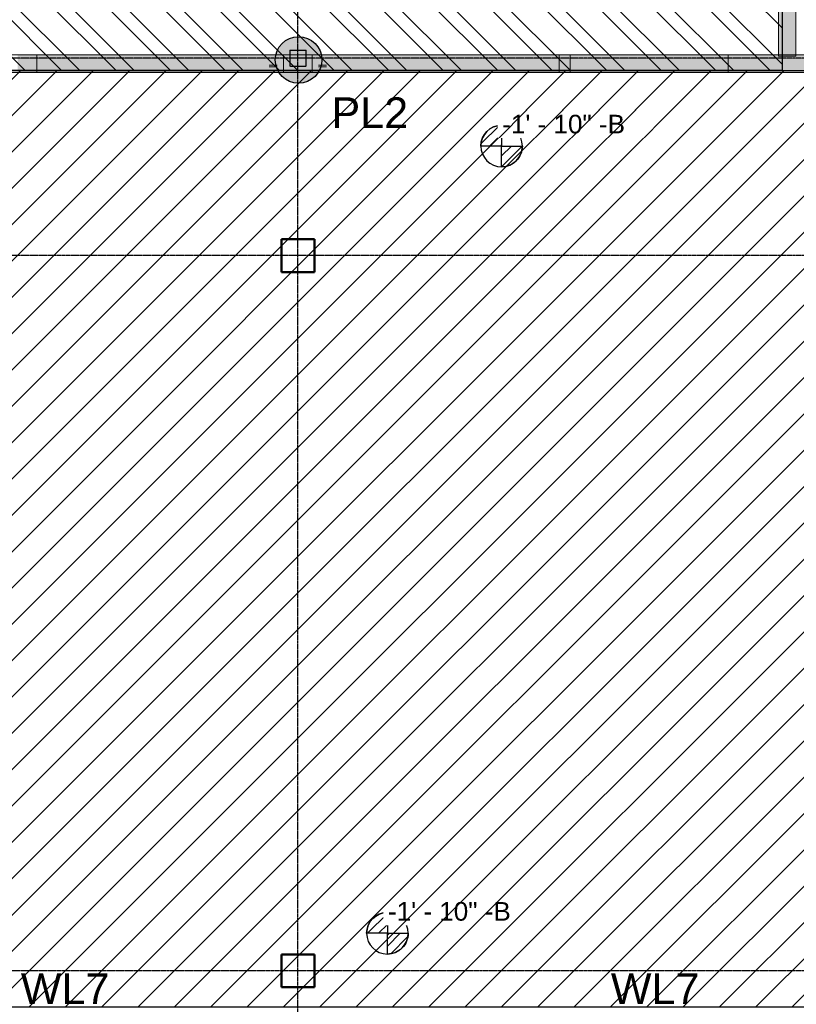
# Model space of a CAD drawing. Header units: inches. Extents: x -4126 to -1814, y 9773 to 12338.
# Tile 63 of 113: x -3290 to -2912, y 10823 to 11302. Entities that reach past the tile are written whole.
import ezdxf

# ---------------------------------------------------------------- set-up
doc = ezdxf.new("R2010")
doc.units = ezdxf.units.IN
doc.header["$MEASUREMENT"] = 0
doc.linetypes.add('Grid Line 1_2_', pattern=[0.875, 0.5, -0.125, 0.125, -0.125])
for name, color, linetype, lineweight in [('A-WALL', 113, 'Continuous', 13), ('G-ANNO-DIMS', 111, 'Continuous', 9), ('I-WALL', 2, 'Continuous', 13), ('S-COLS', 52, 'Continuous', 9), ('S-GRID', 1, 'Continuous', 9)]:
    doc.layers.add(name, color=color, linetype=linetype, lineweight=lineweight)
doc.layers.add('LOAD_HATCH', color=8, linetype='Continuous')
doc.layers.add('loads', color=1, linetype='Continuous')
doc.styles.add('Arial', font='Arial.ttf', dxfattribs={"height": 18})
doc.styles.add('Arial_2', font='arial.ttf', dxfattribs={"height": 9.070866})
pattern_1 = [(315, (31.825, 117.089), (0.027577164, 0.027577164), [])]
pattern_2 = [(315, (32.404, 113.098), (0.027577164, 0.027577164), [])]

# ---------------------------------------------------------------- blocks, each defined once
blk = doc.blocks.new('CTR - 1st Phase - Shell_rvt-1-FRAMING PLAN - 1ST FLOOR')
at = {"layer": 'A-WALL', "lineweight": 5, "transparency": 33554585}
h = blk.add_hatch(color=13, dxfattribs=at)
h.paths.add_polyline_path([(-2637.74, 11276.29), (-2637.74, 11278.79), (-2681.85, 11278.79), (-2681.85, 11277.79), (-2709.72, 11277.79), (-2709.72, 11278.79), (-2720.25, 11278.79), (-2720.25, 11277.79), (-2748.12, 11277.79), (-2748.12, 11278.79), (-2772.51, 11278.79), (-2772.51, 11276.29), (-2681.85, 11276.29)], flags=0)
h.paths.add_polyline_path([(-3399.82, 11276.29), (-3399.82, 11278.79), (-3400.17, 11278.79), (-3400.17, 11276.29)], flags=0)
h.paths.add_polyline_path([(-3281.32, 11276.29), (-3281.32, 11278.79), (-3290.72, 11278.79), (-3290.72, 11276.29)], flags=0)
h.paths.add_polyline_path([(-3027.32, 11276.29), (-3021.92, 11276.29), (-3021.92, 11278.79), (-3027.32, 11278.79)], flags=0)
h.paths.add_polyline_path([(-2945.12, 11276.29), (-2867.19, 11276.29), (-2867.19, 11278.79), (-2945.12, 11278.79)], flags=0)
h.paths.add_polyline_path([(-2813.32, 11276.29), (-2810.54, 11276.29), (-2810.54, 11278.79), (-2813.32, 11278.79)], flags=0)
h.paths.add_polyline_path([(-2599.71, 11276.29), (-2598.39, 11276.29), (-2598.39, 11278.79), (-2599.71, 11278.79)], flags=0)
h.paths.add_polyline_path([(-2486.32, 11276.29), (-2445.74, 11276.29), (-2445.74, 11278.79), (-2486.32, 11278.79)], flags=0)
h.paths.add_polyline_path([(-2514.32, 11276.29), (-2514.32, 11278.79), (-2562.26, 11278.79), (-2562.26, 11276.29)], flags=0)
h.paths.add_polyline_path([(-2407.71, 11276.29), (-2348.79, 11276.29), (-2348.79, 11278.79), (-2407.71, 11278.79)], flags=0)
h.paths.add_polyline_path([(-2312.66, 11276.29), (-2311.34, 11276.29), (-2311.34, 11278.79), (-2312.66, 11278.79)], flags=0)
h.paths.add_polyline_path([(-2273.31, 11276.29), (-2187.32, 11276.29), (-2187.32, 11278.79), (-2273.31, 11278.79)], flags=0)
h.paths.add_polyline_path([(-3281.32, 11279.21), (-3281.32, 11279.64), (-3290.72, 11279.64), (-3290.72, 11279.21)], flags=0)
h.paths.add_polyline_path([(-3399.82, 11279.21), (-3399.82, 11279.64), (-3400.17, 11279.64), (-3400.17, 11279.21)], flags=0)
h.paths.add_polyline_path([(-2810.54, 11279.21), (-2810.54, 11279.64), (-2813.32, 11279.64), (-2813.32, 11279.21)], flags=0)
h.paths.add_polyline_path([(-2599.71, 11279.21), (-2598.39, 11279.21), (-2598.39, 11279.64), (-2599.71, 11279.64)], flags=0)
h.paths.add_polyline_path([(-2920.57, 11279.21), (-2867.19, 11279.21), (-2867.19, 11279.64), (-2945.12, 11279.64), (-2945.12, 11279.21)], flags=0)
h.paths.add_polyline_path([(-3021.92, 11279.21), (-3021.92, 11279.64), (-3027.32, 11279.64), (-3027.32, 11279.21)], flags=0)
h.paths.add_polyline_path([(-2486.32, 11279.21), (-2445.74, 11279.21), (-2445.74, 11279.64), (-2486.32, 11279.64)], flags=0)
h.paths.add_polyline_path([(-2772.51, 11279.21), (-2748.12, 11279.21), (-2748.12, 11279.64), (-2772.51, 11279.64)], flags=0)
h.paths.add_polyline_path([(-2187.32, 11279.21), (-2187.32, 11279.64), (-2273.31, 11279.64), (-2273.31, 11279.21)], flags=0)
h.paths.add_polyline_path([(-2681.85, 11279.21), (-2637.74, 11279.21), (-2637.74, 11279.64), (-2681.85, 11279.64)], flags=0)
h.paths.add_polyline_path([(-2514.32, 11279.21), (-2514.32, 11279.64), (-2562.26, 11279.64), (-2562.26, 11279.21)], flags=0)
h.paths.add_polyline_path([(-2709.72, 11279.21), (-2709.72, 11279.64), (-2720.25, 11279.64), (-2720.25, 11279.21)], flags=0)
h.paths.add_polyline_path([(-2311.34, 11279.21), (-2311.34, 11279.64), (-2312.66, 11279.64), (-2312.66, 11279.21)], flags=0)
h.paths.add_polyline_path([(-2407.71, 11279.21), (-2348.79, 11279.21), (-2348.79, 11279.64), (-2407.71, 11279.64)], flags=0)
h.paths.add_polyline_path([(-3399.82, 11280.03), (-3399.82, 11284.91), (-3400.17, 11284.91), (-3400.17, 11280.03)], flags=0)
h.paths.add_polyline_path([(-3290.72, 11280.03), (-3281.32, 11280.03), (-3281.32, 11284.91), (-3290.72, 11284.91)], flags=0)
h.paths.add_polyline_path([(-2912.07, 11280.03), (-2867.19, 11280.03), (-2867.19, 11284.91), (-2912.07, 11284.91), (-2912.07, 11284.29), (-2920.57, 11284.29), (-2920.57, 11284.91), (-2945.12, 11284.91), (-2945.12, 11280.03), (-2920.57, 11280.03)], flags=0)
h.paths.add_polyline_path([(-2813.32, 11280.03), (-2810.54, 11280.03), (-2810.54, 11284.91), (-2813.32, 11284.91)], flags=0)
h.paths.add_polyline_path([(-2187.32, 11280.03), (-2187.32, 11284.91), (-2273.31, 11284.91), (-2273.31, 11280.03)], flags=0)
h.paths.add_polyline_path([(-2748.12, 11280.03), (-2748.12, 11284.91), (-2772.51, 11284.91), (-2772.51, 11280.03)], flags=0)
h.paths.add_polyline_path([(-2407.71, 11280.03), (-2348.79, 11280.03), (-2348.79, 11284.91), (-2407.71, 11284.91)], flags=0)
h.paths.add_polyline_path([(-2709.72, 11280.03), (-2709.72, 11284.91), (-2720.25, 11284.91), (-2720.25, 11280.03)], flags=0)
h.paths.add_polyline_path([(-2312.66, 11280.03), (-2311.34, 11280.03), (-2311.34, 11284.91), (-2312.66, 11284.91)], flags=0)
h.paths.add_polyline_path([(-2637.74, 11280.03), (-2637.74, 11284.91), (-2681.85, 11284.91), (-2681.85, 11280.03)], flags=0)
h.paths.add_polyline_path([(-2598.39, 11280.03), (-2598.39, 11284.91), (-2599.71, 11284.91), (-2599.71, 11280.03)], flags=0)
h.paths.add_polyline_path([(-2486.32, 11280.03), (-2445.74, 11280.03), (-2445.74, 11284.91), (-2486.32, 11284.91)], flags=0)
h.paths.add_polyline_path([(-2514.32, 11280.03), (-2514.32, 11284.91), (-2562.26, 11284.91), (-2562.26, 11280.03)], flags=0)
h.paths.add_polyline_path([(-3027.32, 11280.03), (-3021.92, 11280.03), (-3021.92, 11284.91), (-3027.32, 11284.91)], flags=0)
h = blk.add_hatch(color=13, dxfattribs=at)
h.paths.add_polyline_path([(-2099.32, 11276.29), (-2096.82, 11276.29), (-2096.82, 11284.91), (-2138.91, 11284.91), (-2138.91, 11276.29), (-2105.45, 11276.29)], flags=0)
h.paths.add_polyline_path([(-3290.72, 11278.79), (-3281.32, 11278.83), (-3281.32, 11279.21), (-3290.72, 11279.21), (-3290.72, 11278.83)], flags=0)
h.paths.add_polyline_path([(-3399.82, 11278.79), (-3399.82, 11279.21), (-3400.17, 11279.21), (-3400.17, 11278.79)], flags=0)
h.paths.add_polyline_path([(-2867.19, 11278.79), (-2867.19, 11279.21), (-2945.12, 11279.21), (-2945.12, 11278.79)], flags=0)
h.paths.add_polyline_path([(-3021.92, 11278.79), (-3021.92, 11279.21), (-3027.32, 11279.21), (-3027.32, 11278.79)], flags=0)
h.paths.add_polyline_path([(-2681.85, 11278.79), (-2637.74, 11278.83), (-2637.74, 11279.21), (-2681.85, 11279.21), (-2681.85, 11278.83)], flags=0)
h.paths.add_polyline_path([(-2810.54, 11278.79), (-2810.54, 11279.21), (-2813.32, 11279.21), (-2813.32, 11278.79)], flags=0)
h.paths.add_polyline_path([(-2599.71, 11278.79), (-2598.39, 11278.83), (-2598.39, 11279.21), (-2599.71, 11279.21), (-2599.71, 11278.83)], flags=0)
h.paths.add_polyline_path([(-2562.26, 11278.79), (-2514.32, 11278.83), (-2514.32, 11279.21), (-2562.26, 11279.21), (-2562.26, 11278.83)], flags=0)
h.paths.add_polyline_path([(-2772.51, 11278.79), (-2748.12, 11278.83), (-2748.12, 11279.21), (-2772.51, 11279.21), (-2772.51, 11278.83)], flags=0)
h.paths.add_polyline_path([(-2709.72, 11278.79), (-2709.72, 11279.21), (-2720.25, 11279.21), (-2720.25, 11278.79)], flags=0)
h.paths.add_polyline_path([(-2348.79, 11278.79), (-2348.79, 11279.21), (-2407.71, 11279.21), (-2407.71, 11278.79)], flags=0)
h.paths.add_polyline_path([(-2187.32, 11278.79), (-2187.32, 11279.21), (-2273.31, 11279.21), (-2273.31, 11278.79)], flags=0)
h.paths.add_polyline_path([(-2451.17, 11278.79), (-2445.74, 11278.83), (-2445.74, 11279.21), (-2486.32, 11279.21), (-2486.32, 11278.79)], flags=0)
h.paths.add_polyline_path([(-2311.34, 11278.79), (-2311.34, 11279.21), (-2312.66, 11279.21), (-2312.66, 11278.79)], flags=0)
h = blk.add_hatch(color=13, dxfattribs=at)
h.paths.add_polyline_path([(-3281.32, 11276.29), (-3168.32, 11276.29), (-3168.32, 11278.79), (-3281.32, 11278.79)], flags=0)
h.paths.add_polyline_path([(-3168.32, 11279.21), (-3168.32, 11279.64), (-3281.32, 11279.64), (-3281.32, 11279.21), (-3194.04, 11279.21)], flags=0)
h.paths.add_polyline_path([(-3261.58, 11280.03), (-3168.32, 11280.03), (-3168.32, 11284.91), (-3281.32, 11284.91), (-3281.32, 11280.03)], flags=0)
h = blk.add_hatch(color=13, dxfattribs=at)
h.paths.add_polyline_path([(-3168.32, 11276.29), (-3167.54, 11276.29), (-3167.54, 11278.79), (-3168.32, 11278.79)], flags=0)
h.paths.add_polyline_path([(-3168.32, 11279.21), (-3167.54, 11279.21), (-3167.54, 11279.64), (-3168.32, 11279.64)], flags=0)
h.paths.add_polyline_path([(-3168.32, 11280.03), (-3167.54, 11280.03), (-3167.54, 11284.91), (-3168.32, 11284.91)], flags=0)
h = blk.add_hatch(color=13, dxfattribs=at)
h.paths.add_polyline_path([(-3167.54, 11276.29), (-3164.32, 11276.29), (-3164.32, 11278.79), (-3167.54, 11278.79)], flags=0)
h.paths.add_polyline_path([(-3167.54, 11279.21), (-3164.32, 11279.21), (-3164.32, 11279.64), (-3167.54, 11279.64)], flags=0)
h.paths.add_polyline_path([(-3167.54, 11280.03), (-3164.32, 11280.03), (-3164.32, 11284.91), (-3167.54, 11284.91)], flags=0)
for points in [[(-3164.32, 11276.29), (-3161.32, 11276.29), (-3161.32, 11284.91), (-3164.32, 11284.91), (-3164.32, 11278.79)], [(-3144.32, 11276.29), (-3144.32, 11284.91), (-3147.32, 11284.91), (-3147.32, 11276.29)], [(-3281.32, 11279.64), (-3168.32, 11279.64), (-3168.32, 11280.03), (-3281.32, 11280.03)], [(-3261.58, 11278.79), (-3168.32, 11278.83), (-3168.32, 11279.21), (-3281.32, 11279.21), (-3281.32, 11278.79)], [(-3167.54, 11279.64), (-3167.54, 11280.03), (-3168.32, 11280.03), (-3168.32, 11279.64)], [(-3168.32, 11278.79), (-3167.54, 11278.83), (-3167.54, 11279.21), (-3168.32, 11279.21), (-3168.32, 11278.83)], [(-3164.32, 11279.64), (-3164.32, 11280.03), (-3167.54, 11280.03), (-3167.54, 11279.64)], [(-3167.54, 11278.79), (-3164.32, 11278.83), (-3164.32, 11279.21), (-3167.54, 11279.21), (-3167.54, 11278.83)], [(-3141.11, 11279.64), (-3141.11, 11280.03), (-3144.32, 11280.03), (-3144.32, 11279.64)], [(-3141.11, 11278.79), (-3141.11, 11279.21), (-3144.32, 11279.21), (-3144.32, 11278.79)], [(-3140.32, 11279.64), (-3140.32, 11280.03), (-3141.11, 11280.03), (-3141.11, 11279.64)], [(-3140.32, 11278.79), (-3140.32, 11279.21), (-3141.11, 11279.21), (-3141.11, 11278.79)], [(-3140.32, 11279.64), (-3027.32, 11279.64), (-3027.32, 11280.03), (-3140.32, 11280.03)], [(-3027.32, 11278.79), (-3027.32, 11279.21), (-3140.32, 11279.21), (-3140.32, 11278.79), (-3126.51, 11278.79)], [(-2991.44, 11279.64), (-2945.12, 11279.64), (-2945.12, 11280.03), (-3021.92, 11280.03), (-3021.92, 11279.64)], [(-2945.12, 11278.79), (-2945.12, 11279.21), (-3021.92, 11279.21), (-3021.92, 11278.79), (-2991.44, 11278.79)]]:
    blk.add_hatch(color=13, dxfattribs=at).paths.add_polyline_path(points, flags=0)
h = blk.add_hatch(color=13, dxfattribs=at)
h.paths.add_polyline_path([(-2510.32, 11276.29), (-2490.32, 11276.29), (-2490.32, 11284.91), (-2510.32, 11284.91), (-2510.32, 11278.79)], flags=0)
h.paths.add_polyline_path([(-2176.94, 11276.29), (-2176.94, 11284.91), (-2183.32, 11284.91), (-2183.32, 11276.29), (-2181.03, 11276.29)], flags=0)
h.paths.add_polyline_path([(-3161.32, 11276.29), (-3147.32, 11276.29), (-3147.32, 11284.91), (-3150.32, 11284.91), (-3150.36, 11279.39), (-3150.37, 11279.36), (-3150.52, 11279.23), (-3150.67, 11279.19), (-3158.06, 11279.21), (-3158.15, 11279.24), (-3158.28, 11279.39), (-3158.32, 11279.54), (-3158.32, 11284.91), (-3161.32, 11284.91), (-3161.32, 11278.79)], flags=0)
h.paths.add_polyline_path([(-2831.06, 11276.29), (-2818.32, 11276.29), (-2818.32, 11284.91), (-2823.32, 11284.91), (-2823.36, 11279.39), (-2823.37, 11279.36), (-2823.5, 11279.24), (-2823.67, 11279.19), (-2831.06, 11279.19), (-2831.06, 11278.79)], flags=0)
h.paths.add_polyline_path([(-3157.98, 11279.36), (-3150.58, 11279.39), (-3150.52, 11279.45), (-3150.5, 11279.54), (-3150.52, 11284.91), (-3158.15, 11284.91), (-3158.13, 11279.45), (-3158.06, 11279.39)], flags=0)
h.paths.add_polyline_path([(-2823.67, 11279.36), (-2823.58, 11279.39), (-2823.52, 11279.45), (-2823.5, 11279.54), (-2823.52, 11284.91), (-2831.06, 11284.91), (-2831.06, 11279.39), (-2830.98, 11279.36)], flags=0)
h = blk.add_hatch(color=13, dxfattribs=at)
h.paths.add_polyline_path([(-3144.32, 11276.29), (-3141.11, 11276.29), (-3141.11, 11278.79), (-3144.32, 11278.79)], flags=0)
h.paths.add_polyline_path([(-3141.11, 11279.21), (-3141.11, 11279.64), (-3144.32, 11279.64), (-3144.32, 11279.21)], flags=0)
h.paths.add_polyline_path([(-3144.32, 11280.03), (-3141.11, 11280.03), (-3141.11, 11284.91), (-3144.32, 11284.91)], flags=0)
h = blk.add_hatch(color=13, dxfattribs=at)
h.paths.add_polyline_path([(-3140.32, 11276.29), (-3140.32, 11278.79), (-3141.11, 11278.79), (-3141.11, 11276.29)], flags=0)
h.paths.add_polyline_path([(-3140.32, 11279.21), (-3140.32, 11279.64), (-3141.11, 11279.64), (-3141.11, 11279.21)], flags=0)
h.paths.add_polyline_path([(-3141.11, 11280.03), (-3140.32, 11280.03), (-3140.32, 11284.91), (-3141.11, 11284.91)], flags=0)
h = blk.add_hatch(color=13, dxfattribs=at)
h.paths.add_polyline_path([(-3126.51, 11276.29), (-3027.32, 11276.29), (-3027.32, 11278.79), (-3140.32, 11278.79), (-3140.32, 11276.29)], flags=0)
h.paths.add_polyline_path([(-3140.32, 11279.21), (-3027.32, 11279.21), (-3027.32, 11279.64), (-3140.32, 11279.64)], flags=0)
h.paths.add_polyline_path([(-3140.32, 11280.03), (-3027.32, 11280.03), (-3027.32, 11284.91), (-3140.32, 11284.91)], flags=0)
h = blk.add_hatch(color=13, dxfattribs=at)
h.paths.add_polyline_path([(-2945.12, 11276.29), (-2945.12, 11278.79), (-3021.92, 11278.79), (-3021.92, 11276.29), (-2991.44, 11276.29)], flags=0)
h.paths.add_polyline_path([(-2991.44, 11279.21), (-2945.12, 11279.21), (-2945.12, 11279.64), (-3021.92, 11279.64), (-3021.92, 11279.21)], flags=0)
h.paths.add_polyline_path([(-3021.92, 11280.03), (-2945.12, 11280.03), (-2945.12, 11284.91), (-3021.92, 11284.91)], flags=0)
h = blk.add_hatch(color=13, dxfattribs=at)
h.paths.add_polyline_path([(-3281.32, 11279.64), (-3281.32, 11280.03), (-3290.72, 11280.03), (-3290.72, 11279.64)], flags=0)
h.paths.add_polyline_path([(-3399.82, 11279.64), (-3399.82, 11280.03), (-3400.17, 11280.03), (-3400.17, 11279.64)], flags=0)
h.paths.add_polyline_path([(-2311.34, 11279.64), (-2311.34, 11280.03), (-2312.66, 11280.03), (-2312.66, 11279.64)], flags=0)
h.paths.add_polyline_path([(-2273.31, 11279.64), (-2187.32, 11279.64), (-2187.32, 11280.03), (-2273.31, 11280.03)], flags=0)
h.paths.add_polyline_path([(-2407.71, 11279.64), (-2348.79, 11279.64), (-2348.79, 11280.03), (-2407.71, 11280.03)], flags=0)
h.paths.add_polyline_path([(-3021.92, 11279.64), (-3021.92, 11280.03), (-3027.32, 11280.03), (-3027.32, 11279.64)], flags=0)
h.paths.add_polyline_path([(-2945.12, 11279.64), (-2867.19, 11279.64), (-2867.19, 11280.03), (-2945.12, 11280.03)], flags=0)
h.paths.add_polyline_path([(-2445.74, 11279.64), (-2445.74, 11280.03), (-2486.32, 11280.03), (-2486.32, 11279.64), (-2451.17, 11279.64)], flags=0)
h.paths.add_polyline_path([(-2514.32, 11279.64), (-2514.32, 11280.03), (-2562.26, 11280.03), (-2562.26, 11279.64)], flags=0)
h.paths.add_polyline_path([(-2599.71, 11279.64), (-2598.39, 11279.64), (-2598.39, 11280.03), (-2599.71, 11280.03)], flags=0)
h.paths.add_polyline_path([(-2813.32, 11279.64), (-2810.54, 11279.64), (-2810.54, 11280.03), (-2813.32, 11280.03)], flags=0)
h.paths.add_polyline_path([(-2748.12, 11279.64), (-2748.12, 11280.03), (-2772.51, 11280.03), (-2772.51, 11279.64)], flags=0)
h.paths.add_polyline_path([(-2637.74, 11279.64), (-2637.74, 11280.03), (-2681.85, 11280.03), (-2681.85, 11279.64)], flags=0)
h.paths.add_polyline_path([(-2720.25, 11279.64), (-2709.72, 11279.64), (-2709.72, 11280.03), (-2720.25, 11280.03)], flags=0)
at = {"layer": 'A-WALL', "color": 9}
for p, q in [((-3168.32, 11284.91), (-3400.17, 11284.91)), ((-3164.32, 11284.91), (-3168.32, 11284.91)), ((-3144.32, 11284.91), (-3164.32, 11284.91)), ((-3140.32, 11284.91), (-3144.32, 11284.91)), ((-2841.32, 11284.91), (-3140.32, 11284.91)), ((-3400.17, 11276.29), (-3168.32, 11276.29)), ((-3168.32, 11276.29), (-3164.32, 11276.29)), ((-3164.32, 11276.29), (-3144.32, 11276.29)), ((-3144.32, 11276.29), (-3140.32, 11276.29)), ((-3140.32, 11276.29), (-2841.32, 11276.29))]:
    blk.add_line(p, q, dxfattribs=at)
at = {"layer": 'A-WALL', "color": 33}
for p, q in [((-3290.72, 11284.91), (-3281.32, 11284.91)), ((-3168.32, 11284.91), (-3281.32, 11284.91)), ((-3281.32, 11284.91), (-3168.32, 11284.91)), ((-3281.32, 11280.03), (-3281.32, 11284.91)), ((-3281.32, 11280.03), (-3281.32, 11284.91)), ((-3167.54, 11284.91), (-3164.32, 11284.91)), ((-3144.32, 11284.91), (-3141.11, 11284.91)), ((-3027.32, 11284.91), (-3140.32, 11284.91)), ((-3140.32, 11284.91), (-3027.32, 11284.91)), ((-3027.32, 11284.91), (-3021.92, 11284.91)), ((-3027.32, 11284.91), (-3027.32, 11280.03)), ((-3027.32, 11280.03), (-3027.32, 11284.91)), ((-2945.12, 11284.91), (-3021.92, 11284.91)), ((-3021.92, 11284.91), (-2945.12, 11284.91)), ((-3021.92, 11280.03), (-3021.92, 11284.91)), ((-3021.92, 11284.91), (-3021.92, 11280.03)), ((-2945.12, 11284.91), (-2920.57, 11284.91)), ((-2945.12, 11284.91), (-2945.12, 11280.03)), ((-2945.12, 11284.91), (-2945.12, 11280.03)), ((-2920.57, 11284.91), (-2912.12, 11284.91)), ((-2912.07, 11284.91), (-2867.19, 11284.91)), ((-3281.32, 11279.21), (-3281.32, 11279.64)), ((-3281.32, 11279.21), (-3281.32, 11279.64)), ((-3281.32, 11276.29), (-3281.32, 11278.79)), ((-3281.32, 11276.29), (-3281.32, 11278.79)), ((-3027.32, 11279.64), (-3027.32, 11279.21)), ((-3027.32, 11279.21), (-3027.32, 11279.64)), ((-3027.32, 11278.79), (-3027.32, 11276.29)), ((-3027.32, 11276.29), (-3027.32, 11278.79)), ((-3021.92, 11279.21), (-3021.92, 11279.64)), ((-3021.92, 11279.64), (-3021.92, 11279.21)), ((-3021.92, 11276.29), (-3021.92, 11278.79)), ((-3021.92, 11278.79), (-3021.92, 11276.29)), ((-2945.12, 11279.64), (-2945.12, 11279.21)), ((-2945.12, 11279.64), (-2945.12, 11279.21)), ((-2945.12, 11278.79), (-2945.12, 11276.29)), ((-2945.12, 11278.79), (-2945.12, 11276.29)), ((-3281.32, 11276.29), (-3290.72, 11276.29)), ((-3168.32, 11276.29), (-3281.32, 11276.29)), ((-3281.32, 11276.29), (-3168.32, 11276.29)), ((-3164.32, 11276.29), (-3167.54, 11276.29)), ((-3141.11, 11276.29), (-3144.32, 11276.29)), ((-3027.32, 11276.29), (-3140.32, 11276.29)), ((-3140.32, 11276.29), (-3027.32, 11276.29)), ((-3021.92, 11276.29), (-3027.32, 11276.29)), ((-3021.92, 11276.29), (-2945.12, 11276.29)), ((-2945.12, 11276.29), (-3021.92, 11276.29)), ((-2867.19, 11276.29), (-2945.12, 11276.29))]:
    blk.add_line(p, q, dxfattribs=at)
at = {"layer": 'A-WALL', "color": 23}
for p, q in [((-3281.32, 11284.91), (-3168.32, 11284.91)), ((-3164.32, 11284.91), (-3161.32, 11284.91)), ((-3147.32, 11284.91), (-3144.32, 11284.91)), ((-3140.32, 11284.91), (-3027.32, 11284.91)), ((-3021.92, 11284.91), (-2945.12, 11284.91)), ((-3168.32, 11276.29), (-3281.32, 11276.29)), ((-3161.32, 11276.29), (-3164.32, 11276.29)), ((-3144.32, 11276.29), (-3147.32, 11276.29)), ((-3027.32, 11276.29), (-3140.32, 11276.29)), ((-2945.12, 11276.29), (-3021.92, 11276.29))]:
    blk.add_line(p, q, dxfattribs=at)
at = {"layer": 'A-WALL', "color": 43}
for p, q in [((-3168.32, 11284.91), (-3167.54, 11284.91)), ((-3141.11, 11284.91), (-3140.32, 11284.91)), ((-3167.54, 11276.29), (-3168.32, 11276.29)), ((-3140.32, 11276.29), (-3141.11, 11276.29))]:
    blk.add_line(p, q, dxfattribs=at)
at = {"layer": 'A-WALL', "color": 253}
for p, q in [((-3164.32, 11284.91), (-3168.32, 11284.91)), ((-3168.32, 11284.91), (-3164.32, 11284.91)), ((-3161.32, 11284.91), (-3164.32, 11284.91)), ((-3164.32, 11284.91), (-3161.32, 11284.91)), ((-3161.32, 11284.91), (-3158.32, 11284.91)), ((-3161.32, 11284.91), (-3161.32, 11276.29)), ((-3161.32, 11276.29), (-3161.32, 11284.91)), ((-3158.32, 11284.91), (-3158.15, 11284.91)), ((-3158.15, 11284.91), (-3150.5, 11284.91)), ((-3150.5, 11284.91), (-3150.32, 11284.91)), ((-3150.32, 11284.91), (-3147.32, 11284.91)), ((-3144.32, 11284.91), (-3147.32, 11284.91)), ((-3147.32, 11284.91), (-3144.32, 11284.91)), ((-3147.32, 11276.29), (-3147.32, 11284.91)), ((-3147.32, 11276.29), (-3147.32, 11284.91)), ((-3140.32, 11284.91), (-3144.32, 11284.91)), ((-3144.32, 11284.91), (-3140.32, 11284.91)), ((-3281.32, 11279.64), (-3281.32, 11280.03)), ((-3281.32, 11279.64), (-3281.32, 11280.03)), ((-3281.32, 11278.83), (-3281.32, 11279.21)), ((-3281.32, 11278.83), (-3281.32, 11279.21)), ((-3027.32, 11280.03), (-3027.32, 11279.64)), ((-3027.32, 11279.64), (-3027.32, 11280.03)), ((-3027.32, 11279.21), (-3027.32, 11278.83)), ((-3027.32, 11278.83), (-3027.32, 11279.21)), ((-3021.92, 11279.64), (-3021.92, 11280.03)), ((-3021.92, 11280.03), (-3021.92, 11279.64)), ((-3021.92, 11278.83), (-3021.92, 11279.21)), ((-3021.92, 11279.21), (-3021.92, 11278.83)), ((-2945.12, 11280.03), (-2945.12, 11279.64)), ((-2945.12, 11280.03), (-2945.12, 11279.64)), ((-2945.12, 11279.21), (-2945.12, 11278.83)), ((-2945.12, 11279.21), (-2945.12, 11278.83)), ((-3164.32, 11276.29), (-3168.32, 11276.29)), ((-3168.32, 11276.29), (-3164.32, 11276.29)), ((-3161.32, 11276.29), (-3164.32, 11276.29)), ((-3164.32, 11276.29), (-3161.32, 11276.29)), ((-3147.32, 11276.29), (-3161.32, 11276.29)), ((-3144.32, 11276.29), (-3147.32, 11276.29)), ((-3147.32, 11276.29), (-3144.32, 11276.29)), ((-3140.32, 11276.29), (-3144.32, 11276.29)), ((-3144.32, 11276.29), (-3140.32, 11276.29))]:
    blk.add_line(p, q, dxfattribs=at)
blk = doc.blocks.new('CTR - 1st Phase - Common Walls_rvt-1-FRAMING PLAN - 1ST FLOOR')
at = {"layer": 'I-WALL', "lineweight": 5, "transparency": 33554585}
h = blk.add_hatch(color=8, dxfattribs=at)
h.paths.add_polyline_path([(-2912.11, 11284.91), (-2912.07, 11284.91), (-2912.07, 11325.43), (-2920.57, 11325.43), (-2920.57, 11284.91), (-2912.11, 11284.91)], flags=0)
h.paths.add_polyline_path([(-2915, 11325.82), (-2912.07, 11325.82), (-2912.07, 11326.25), (-2920.57, 11326.25), (-2920.57, 11325.82), (-2915.12, 11325.82)], flags=0)
h.paths.add_polyline_path([(-2914.33, 11327.09), (-2912.07, 11327.09), (-2912.07, 11327.52), (-2920.57, 11327.52), (-2920.57, 11327.09), (-2915.09, 11327.09)], flags=0)
h.paths.add_polyline_path([(-2912.07, 11327.91), (-2912.07, 11373.31), (-2920.57, 11373.31), (-2920.57, 11327.91), (-2914.31, 11327.91)], flags=0)
h.paths.add_polyline_path([(-2916.8, 11373.71), (-2912.07, 11373.71), (-2912.07, 11374.14), (-2920.57, 11374.14), (-2920.57, 11373.71), (-2918.37, 11373.71)], flags=0)
h.paths.add_polyline_path([(-2920.57, 11374.97), (-2912.07, 11374.97), (-2912.07, 11375.4), (-2920.57, 11375.4)], flags=0)
h.paths.add_polyline_path([(-2916.77, 11375.79), (-2912.07, 11375.79), (-2912.07, 11421.19), (-2920.57, 11421.19), (-2920.57, 11375.79), (-2916.91, 11375.79)], flags=0)
h.paths.add_polyline_path([(-2919.12, 11421.59), (-2912.07, 11421.59), (-2912.07, 11422.02), (-2920.57, 11422.02), (-2920.57, 11421.59), (-2919.33, 11421.59)], flags=0)
h.paths.add_polyline_path([(-2919.39, 11422.85), (-2912.07, 11422.85), (-2912.07, 11423.28), (-2920.57, 11423.28), (-2920.57, 11422.85)], flags=0)
h.paths.add_polyline_path([(-2912.07, 11423.68), (-2912.07, 11469.08), (-2920.57, 11469.08), (-2920.57, 11423.68), (-2919.22, 11423.68)], flags=0)
h.paths.add_polyline_path([(-2920.57, 11469.47), (-2912.07, 11469.47), (-2912.07, 11469.9), (-2920.57, 11469.9)], flags=0)
h.paths.add_polyline_path([(-2920.57, 11470.73), (-2912.07, 11470.73), (-2912.07, 11471.16), (-2920.57, 11471.16)], flags=0)
h.paths.add_polyline_path([(-2912.07, 11471.56), (-2912.07, 11516.96), (-2920.57, 11516.96), (-2920.57, 11471.56), (-2919.61, 11471.56)], flags=0)
h.paths.add_polyline_path([(-2920.57, 11517.35), (-2912.07, 11517.35), (-2912.07, 11517.78), (-2920.57, 11517.78)], flags=0)
h.paths.add_polyline_path([(-2920.01, 11547.19), (-2913.56, 11547.19), (-2913.56, 11648.36), (-2920.57, 11648.36), (-2920.57, 11547.19), (-2920.41, 11547.19)], flags=0)
h.paths.add_polyline_path([(-2913.16, 11547.19), (-2912.73, 11547.19), (-2912.73, 11640.61), (-2912.36, 11640.61), (-2912.36, 11648.36), (-2913.16, 11648.36), (-2913.16, 11600.65)], flags=0)
h.paths.add_polyline_path([(-2912.07, 11640.61), (-2912.07, 11648.36), (-2912.27, 11648.36), (-2912.27, 11640.61)], flags=0)
blk.add_hatch(color=8, dxfattribs=at).paths.add_polyline_path([(-2920.57, 11284.29), (-2912.07, 11284.29), (-2912.11, 11284.91), (-2920.57, 11284.91)], flags=0)
at = {"layer": 'I-WALL', "color": 253}
for p, q in [((-2920.57, 11284.91), (-2920.57, 11325.43)), ((-2912.07, 11325.43), (-2912.07, 11284.91))]:
    blk.add_line(p, q, dxfattribs=at)
at = {"layer": 'I-WALL', "color": 9}
for p, q in [((-2920.57, 11325.43), (-2920.57, 11284.91)), ((-2912.07, 11284.91), (-2912.07, 11325.43))]:
    blk.add_line(p, q, dxfattribs=at)
at = {"layer": 'I-WALL', "color": 33}
for p, q in [((-2920.57, 11284.29), (-2920.57, 11284.91)), ((-2920.57, 11284.91), (-2920.57, 11284.29)), ((-2912.07, 11284.29), (-2920.57, 11284.29)), ((-2920.57, 11284.29), (-2912.07, 11284.29)), ((-2912.07, 11284.29), (-2912.07, 11284.91)), ((-2912.07, 11284.91), (-2912.07, 11284.29))]:
    blk.add_line(p, q, dxfattribs=at)
blk = doc.blocks.new('034100 - Precast Structural Concrete - Column - Corbels - 16_x16_-1699969-FRAMING PLAN - 1ST FLOOR')
at = {"layer": 'S-COLS'}
for p, q in [((-8.91, 8.98), (-8.98, 8.98)), ((-8.98, 8.98), (-8.98, -7.02)), ((6.94, 8.98), (-8.91, 8.98)), ((7.02, 8.98), (6.94, 8.98)), ((7.02, -7.02), (7.02, 8.98)), ((-8.98, -7.02), (-8.91, -7.02)), ((-8.91, -7.02), (6.94, -7.02)), ((6.94, -7.02), (7.02, -7.02))]:
    blk.add_line(p, q, dxfattribs=at)
at = {"layer": 'S-COLS', "lineweight": 50}
for p, q in [((-8.98, -7.02), (-8.98, 8.98)), ((-8.98, 8.98), (-8.91, 8.98)), ((-8.91, 8.98), (6.94, 8.98)), ((6.94, 8.98), (7.02, 8.98)), ((7.02, 8.98), (7.02, -7.02)), ((-8.91, -7.02), (-8.98, -7.02)), ((6.94, -7.02), (-8.91, -7.02)), ((7.02, -7.02), (6.94, -7.02))]:
    blk.add_line(p, q, dxfattribs=at)
blk = doc.blocks.new('034100 - Precast Structural Concrete - Column - Corbels - 16_x16_-1699971-FRAMING PLAN - 1ST FLOOR')
at = {"layer": 'S-COLS'}
for p, q in [((-8.91, 8.98), (-8.98, 8.98)), ((-8.98, 8.98), (-8.98, -7.02)), ((6.94, 8.98), (-8.91, 8.98)), ((7.02, 8.98), (6.94, 8.98)), ((7.02, -7.02), (7.02, 8.98)), ((-8.98, -7.02), (-8.91, -7.02)), ((-8.91, -7.02), (6.94, -7.02)), ((6.94, -7.02), (7.02, -7.02))]:
    blk.add_line(p, q, dxfattribs=at)
at = {"layer": 'S-COLS', "lineweight": 50}
for p, q in [((-8.98, -7.02), (-8.98, 8.98)), ((-8.98, 8.98), (-8.91, 8.98)), ((-8.91, 8.98), (6.94, 8.98)), ((6.94, 8.98), (7.02, 8.98)), ((7.02, 8.98), (7.02, -7.02)), ((-8.91, -7.02), (-8.98, -7.02)), ((6.94, -7.02), (-8.91, -7.02)), ((7.02, -7.02), (6.94, -7.02))]:
    blk.add_line(p, q, dxfattribs=at)
blk = doc.blocks.new('Spot Elevations - Símbolo de cota horizontal-V255-FRAMING PLAN - 1ST FLOOR')
at = {"layer": 'G-ANNO-DIMS'}
h = blk.add_hatch(dxfattribs=at)
h.set_pattern_fill('FP_60', color=256, style=0, pattern_type=2)
h.set_pattern_definition(pattern_1)
edge = h.paths.add_edge_path(flags=0)
edge.add_arc((0, 0), 0.1053, 0, 90, ccw=False)
edge.add_line((0.1053, 0), (0, 0))
edge.add_line((0, 0), (0, 0.1053))
h = blk.add_hatch(dxfattribs=at)
h.set_pattern_fill('FP_60', color=256, style=0, pattern_type=2)
h.set_pattern_definition(pattern_1)
edge = h.paths.add_edge_path(flags=0)
edge.add_arc((0, 0), 0.1053, 0, 90, ccw=False)
edge.add_line((0.1053, 0), (0, 0))
edge.add_line((0, 0), (0, 0.1053))
h = blk.add_hatch(dxfattribs=at)
h.set_pattern_fill('FP_60', color=256, style=0, pattern_type=2)
h.set_pattern_definition(pattern_1)
edge = h.paths.add_edge_path(flags=0)
edge.add_arc((0, 0), 0.1053, 180, 270, ccw=False)
edge.add_line((-0.1053, 0), (0, 0))
edge.add_line((0, 0), (0, -0.1053))
h = blk.add_hatch(dxfattribs=at)
h.set_pattern_fill('FP_60', color=256, style=0, pattern_type=2)
h.set_pattern_definition(pattern_1)
edge = h.paths.add_edge_path(flags=0)
edge.add_arc((0, 0), 0.1053, 180, 270, ccw=False)
edge.add_line((-0.1053, 0), (0, 0))
edge.add_line((0, 0), (0, -0.1053))
at = {"layer": 'G-ANNO-DIMS', "lineweight": 30}
for p, q in [((0, 0.1053), (0, 0)), ((0, 0), (-0.1053, 0)), ((0, 0), (0.1053, 0)), ((0, -0.1053), (0, 0))]:
    blk.add_line(p, q, dxfattribs=at)
blk.add_circle((0, 0), 0.1053, dxfattribs=at)
for start, end in [(360, 90), (180, 270)]:
    blk.add_arc((0, 0), 0.1053, start, end, dxfattribs=at)
blk = doc.blocks.new('Spot Elevations - Símbolo de cota horizontal-V266-FRAMING PLAN - 1ST FLOOR')
at = {"layer": 'G-ANNO-DIMS'}
h = blk.add_hatch(dxfattribs=at)
h.set_pattern_fill('FP_71', color=256, style=0, pattern_type=2)
h.set_pattern_definition(pattern_2)
edge = h.paths.add_edge_path(flags=0)
edge.add_arc((0, 0), 0.1053, 0, 90, ccw=False)
edge.add_line((0.1053, 0), (0, 0))
edge.add_line((0, 0), (0, 0.1053))
h = blk.add_hatch(dxfattribs=at)
h.set_pattern_fill('FP_71', color=256, style=0, pattern_type=2)
h.set_pattern_definition(pattern_2)
edge = h.paths.add_edge_path(flags=0)
edge.add_arc((0, 0), 0.1053, 0, 90, ccw=False)
edge.add_line((0.1053, 0), (0, 0))
edge.add_line((0, 0), (0, 0.1053))
h = blk.add_hatch(dxfattribs=at)
h.set_pattern_fill('FP_71', color=256, style=0, pattern_type=2)
h.set_pattern_definition(pattern_2)
edge = h.paths.add_edge_path(flags=0)
edge.add_arc((0, 0), 0.1053, 180, 270, ccw=False)
edge.add_line((-0.1053, 0), (0, 0))
edge.add_line((0, 0), (0, -0.1053))
h = blk.add_hatch(dxfattribs=at)
h.set_pattern_fill('FP_71', color=256, style=0, pattern_type=2)
h.set_pattern_definition(pattern_2)
edge = h.paths.add_edge_path(flags=0)
edge.add_arc((0, 0), 0.1053, 180, 270, ccw=False)
edge.add_line((-0.1053, 0), (0, 0))
edge.add_line((0, 0), (0, -0.1053))
at = {"layer": 'G-ANNO-DIMS', "lineweight": 30}
for p, q in [((0, 0.1053), (0, 0)), ((0, 0), (-0.1053, 0)), ((0, 0), (0.1053, 0)), ((0, -0.1053), (0, 0))]:
    blk.add_line(p, q, dxfattribs=at)
blk.add_circle((0, 0), 0.1053, dxfattribs=at)
for start, end in [(360, 90), (180, 270)]:
    blk.add_arc((0, 0), 0.1053, start, end, dxfattribs=at)

msp = doc.modelspace()

# ---------------------------------------------------------------- hatches: boundary and pattern name
at = {"layer": 'LOAD_HATCH'}
h = msp.add_hatch(dxfattribs=at)
h.set_pattern_fill('ANSI32', color=256, scale=50, angle=90, style=0)
h.paths.add_polyline_path([(-3371.874, 11277.289), (-3367.874, 11467.789), (-3140.124, 11468.789), (-3135.124, 11644.339), (-2918.699, 11643.964), (-2918.699, 11277.289)])
at = {"layer": 'loads'}
msp.add_hatch(color=256, dxfattribs=at).paths.add_polyline_path([(-3142.686, 11282.389, 1), (-3165.314, 11282.389, 1)])
at = {"layer": 'S-COLS', "lineweight": 5, "transparency": 33554483}
for points in [[(-3150.324, 11284.914), (-3150.364, 11286.992), (-3150.37, 11287.015), (-3150.521, 11287.149), (-3150.672, 11287.189), (-3158.126, 11287.149), (-3158.15, 11287.143), (-3158.283, 11286.992), (-3158.324, 11286.841), (-3158.324, 11284.914), (-3158.15, 11284.914), (-3158.126, 11286.928), (-3158.063, 11286.992), (-3157.976, 11287.015), (-3150.585, 11286.992), (-3150.521, 11286.928), (-3150.498, 11286.841), (-3150.498, 11284.914), (-3150.37, 11284.914)], [(-3157.976, 11279.189), (-3150.521, 11279.23), (-3150.498, 11279.236), (-3150.364, 11279.387), (-3150.324, 11279.537), (-3150.324, 11284.914), (-3150.498, 11284.914), (-3150.521, 11279.45), (-3150.585, 11279.387), (-3150.672, 11279.363), (-3158.063, 11279.387), (-3158.126, 11279.45), (-3158.15, 11279.537), (-3158.15, 11284.914), (-3158.324, 11284.914), (-3158.283, 11279.387), (-3158.277, 11279.363), (-3158.126, 11279.23), (-3158.063, 11279.213)]]:
    msp.add_hatch(color=256, dxfattribs=at).paths.add_polyline_path(points, flags=0)

# ---------------------------------------------------------------- linework, layer by layer
at = {"layer": 'LOAD_HATCH'}
msp.add_lwpolyline([(-3371.874, 11277.289), (-3367.874, 11467.789), (-3140.124, 11468.789), (-3135.124, 11644.339), (-2918.699, 11643.964), (-2918.699, 11277.289)], close=True, dxfattribs=at)
at = {"layer": 'loads'}
msp.add_circle((-3154, 11282.389), 11.314, dxfattribs=at)
at = {"layer": 'S-COLS'}
for p, q in [((-3158.324, 11284.914), (-3158.324, 11286.841)), ((-3158.324, 11284.914), (-3158.324, 11286.841)), ((-3158.324, 11279.537), (-3158.324, 11284.914)), ((-3158.324, 11279.537), (-3158.324, 11284.914)), ((-3158.15, 11286.841), (-3158.15, 11284.914)), ((-3158.15, 11286.841), (-3158.15, 11284.914)), ((-3158.15, 11284.914), (-3158.15, 11279.537)), ((-3158.15, 11284.914), (-3158.15, 11279.537)), ((-3157.976, 11287.189), (-3150.672, 11287.189)), ((-3157.976, 11287.189), (-3150.672, 11287.189)), ((-3150.672, 11287.015), (-3157.976, 11287.015)), ((-3150.672, 11287.015), (-3157.976, 11287.015)), ((-3150.498, 11284.914), (-3150.498, 11286.841)), ((-3150.498, 11284.914), (-3150.498, 11286.841)), ((-3150.498, 11279.537), (-3150.498, 11284.914)), ((-3150.498, 11279.537), (-3150.498, 11284.914)), ((-3150.324, 11286.841), (-3150.324, 11284.914)), ((-3150.324, 11286.841), (-3150.324, 11284.914)), ((-3150.324, 11284.914), (-3150.324, 11279.537)), ((-3150.324, 11284.914), (-3150.324, 11279.537)), ((-3157.976, 11279.363), (-3150.672, 11279.363)), ((-3157.976, 11279.363), (-3150.672, 11279.363)), ((-3150.672, 11279.189), (-3157.976, 11279.189)), ((-3150.672, 11279.189), (-3157.976, 11279.189))]:
    msp.add_line(p, q, dxfattribs=at)
for centre, radius, start, end in [((-3157.976, 11286.841), 0.348, 90, 180), ((-3157.976, 11286.841), 0.348, 150, 180), ((-3157.976, 11286.841), 0.348, 120, 150), ((-3157.976, 11286.841), 0.348, 90, 120), ((-3157.976, 11286.841), 0.174, 90, 180), ((-3157.976, 11286.841), 0.174, 90, 180), ((-3150.672, 11286.841), 0.348, 0, 90), ((-3150.672, 11286.841), 0.348, 30, 90), ((-3150.672, 11286.841), 0.174, 0, 90), ((-3150.672, 11286.841), 0.174, 30, 90), ((-3150.672, 11286.841), 0.174, 0, 30), ((-3150.672, 11286.841), 0.348, 0, 30), ((-3157.976, 11279.537), 0.348, 180, 270), ((-3157.976, 11279.537), 0.348, 180, 270), ((-3157.976, 11279.537), 0.174, 180, 270), ((-3157.976, 11279.537), 0.174, 180, 240), ((-3157.976, 11279.537), 0.174, 240, 270), ((-3150.672, 11279.537), 0.348, 270, 0), ((-3150.672, 11279.537), 0.174, 270, 330), ((-3150.672, 11279.537), 0.174, 270, 300), ((-3150.672, 11279.537), 0.348, 270, 300), ((-3150.672, 11279.537), 0.174, 300, 0), ((-3150.672, 11279.537), 0.174, 330, 0), ((-3150.672, 11279.537), 0.348, 300, 330), ((-3150.672, 11279.537), 0.348, 330, 0)]:
    msp.add_arc(centre, radius, start, end, dxfattribs=at)
at = {"layer": 'S-GRID', "linetype": 'Grid Line 1_2_', "lineweight": 30}
for p, q in [((-3154.324, 9772.61), (-3154.324, 12288.555)), ((-1814.206, 11283.189), (-4076.95, 11283.189)), ((-1814.206, 11187.189), (-4076.95, 11187.189)), ((-1814.206, 10839.189), (-4076.95, 10839.189))]:
    msp.add_line(p, q, dxfattribs=at)

# ---------------------------------------------------------------- block references
at = {"lineweight": 5}
for name in ['CTR - 1st Phase - Shell_rvt-1-FRAMING PLAN - 1ST FLOOR', 'CTR - 1st Phase - Common Walls_rvt-1-FRAMING PLAN - 1ST FLOOR']:
    msp.add_blockref(name, (0, 0), dxfattribs=at)
at = {"layer": 'G-ANNO-DIMS', "lineweight": 30, "extrusion": (0, 0, -1), "xscale": 95.99999999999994, "yscale": 95.99999999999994, "zscale": 95.99999999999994, "rotation": 180}
for name, p in [('Spot Elevations - Símbolo de cota horizontal-V255-FRAMING PLAN - 1ST FLOOR', (3055.24, 11240.5)), ('Spot Elevations - Símbolo de cota horizontal-V266-FRAMING PLAN - 1ST FLOOR', (3110.806, 10857.445))]:
    msp.add_blockref(name, p, dxfattribs=at)
at = {"layer": 'S-COLS'}
for name, p, rotation in [('034100 - Precast Structural Concrete - Column - Corbels - 16_x16_-1699971-FRAMING PLAN - 1ST FLOOR', (-3155.308, 11186.205), 269.9999999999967), ('034100 - Precast Structural Concrete - Column - Corbels - 16_x16_-1699969-FRAMING PLAN - 1ST FLOOR', (-3153.339, 10840.174), 90.0000000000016)]:
    msp.add_blockref(name, p, dxfattribs=dict(at, rotation=rotation))

# ---------------------------------------------------------------- texts
at = {"layer": 'loads', "char_height": 15, "attachment_point": 1, "style": 'Arial'}
for s, insert, width in [('PL2', (-3138, 11264.2), 31), ('WL7', (-3289.121, 10837.988), 29.92125), ('WL7', (-3002.121, 10837.988), 29.92125)]:
    msp.add_mtext(s, dxfattribs=dict(at, insert=insert, width=width))

# ---------------------------------------------------------------- next in the draw order: texts
at = {"layer": 'G-ANNO-DIMS', "char_height": 9.07087, "width": 71.29666, "attachment_point": 1, "line_spacing_factor": 0.941778, "style": 'Arial_2', "bg_fill": 3, "box_fill_scale": 1.25, "bg_fill_color": 256, "bg_fill_true_color": 13158600, "bg_fill_transparency": 0}
for insert in [(-3054.947, 11255.703), (-3110.513, 10872.648)]:
    msp.add_mtext('-1\' - 10" -B', dxfattribs=dict(at, insert=insert))

# ---------------------------------------------------------------- next in the draw order: hatches: boundary and pattern name
at = {"layer": 'LOAD_HATCH'}
h = msp.add_hatch(dxfattribs=at)
h.set_pattern_fill('ANSI31', color=256, scale=100, style=0)
h.paths.add_polyline_path([(-3819.324, 9901.189), (-3819.324, 10010.089), (-2098.262, 10010.089), (-2098.262, 10821.489), (-3401.049, 10821.489), (-3400.049, 11277.289), (-2098.262, 11277.289), (-2098.262, 12077.189), (-1943.324, 12077.189), (-1943.324, 9901.189)])

# ---------------------------------------------------------------- next in the draw order: linework, layer by layer
msp.add_lwpolyline([(-3400.049, 11277.289), (-2098.262, 11277.289), (-2098.262, 12077.189), (-1943.324, 12077.189), (-1943.324, 9901.189), (-3819.324, 9901.189), (-3819.324, 10010.089), (-2098.262, 10010.089), (-2098.262, 10821.489), (-3401.049, 10821.489)], close=True, dxfattribs=at)

doc.saveas('drawing.dxf')
